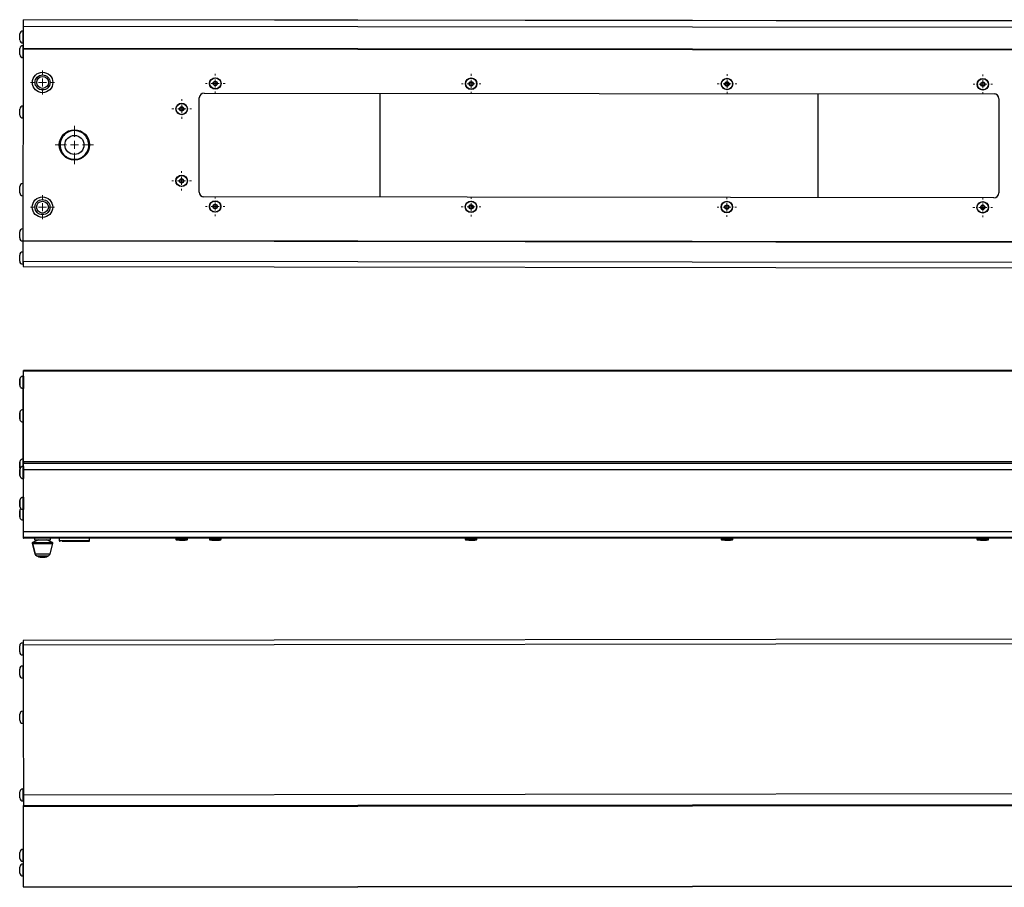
# Model space of a CAD drawing. Header units: millimetres. Extents: x 31 to 2061, y -226 to 607.
# Tile 1 of 3: x 31 to 647, y 64 to 607. Entities that reach past the tile are written whole.
import ezdxf

# ---------------------------------------------------------------- set-up
doc = ezdxf.new("R2010")
doc.units = ezdxf.units.MM

# ---------------------------------------------------------------- blocks, each defined once
blk = doc.blocks.new('SW_CENTERMARKSYMBOL_0')
at = {"color": 0, "linetype": 'Continuous', "lineweight": 18}
for p, q in [((0, 5), (0, 7.5)), ((-5, 0), (-7.5, 0)), ((0, 0), (-2.5, 0)), ((0, 0), (0, 2.5)), ((0, 0), (0, -2.5)), ((0, 0), (2.5, 0)), ((5, 0), (7.5, 0)), ((0, -5), (0, -7.5))]:
    blk.add_line(p, q, dxfattribs=at)
blk = doc.blocks.new('SW_CENTERMARKSYMBOL_3')
at = {"color": 0, "linetype": 'Continuous', "lineweight": 18}
for p, q in [((0, 5), (0, 7.5)), ((-5, 0), (-7.5, 0)), ((0, 0), (-2.5, 0)), ((0, 0), (0, 2.5)), ((0, 0), (0, -2.5)), ((0, 0), (2.5, 0)), ((5, 0), (7.5, 0)), ((0, -5), (0, -7.5))]:
    blk.add_line(p, q, dxfattribs=at)
blk = doc.blocks.new('SW_CENTERMARKSYMBOL_5')
at = {"color": 0, "linetype": 'Continuous', "lineweight": 18}
for p, q in [((-5, 0), (-6.1, 0)), ((0, 0), (-2.5, 0)), ((0, 5), (0, 6.1)), ((0, 0), (0, 2.5)), ((0, 0), (0, -2.5)), ((0, 0), (2.5, 0)), ((5, 0), (6.1, 0)), ((0, -5), (0, -6.1))]:
    blk.add_line(p, q, dxfattribs=at)
blk = doc.blocks.new('SW_CENTERMARKSYMBOL_6')
at = {"color": 0, "linetype": 'Continuous', "lineweight": 18}
for p, q in [((-5, 0), (-6.1, 0)), ((0, 0), (-2.5, 0)), ((0, 5), (0, 6.1)), ((0, 0), (0, 2.5)), ((0, 0), (0, -2.5)), ((0, 0), (2.5, 0)), ((5, 0), (6.1, 0)), ((0, -5), (0, -6.1))]:
    blk.add_line(p, q, dxfattribs=at)
blk = doc.blocks.new('SW_CENTERMARKSYMBOL_7')
at = {"color": 0, "linetype": 'Continuous', "lineweight": 18}
for p, q in [((-5, 0), (-6.1, 0)), ((0, 0), (-2.5, 0)), ((0, 5), (0, 6.1)), ((0, 0), (0, 2.5)), ((0, 0), (0, -2.5)), ((0, 0), (2.5, 0)), ((5, 0), (6.1, 0)), ((0, -5), (0, -6.1))]:
    blk.add_line(p, q, dxfattribs=at)
blk = doc.blocks.new('SW_CENTERMARKSYMBOL_8')
at = {"color": 0, "linetype": 'Continuous', "lineweight": 18}
for p, q in [((-5, 0), (-6.1, 0)), ((0, 0), (-2.5, 0)), ((0, 5), (0, 6.1)), ((0, 0), (0, 2.5)), ((0, 0), (0, -2.5)), ((0, 0), (2.5, 0)), ((5, 0), (6.1, 0)), ((0, -5), (0, -6.1))]:
    blk.add_line(p, q, dxfattribs=at)
blk = doc.blocks.new('SW_CENTERMARKSYMBOL_9')
at = {"color": 0, "linetype": 'Continuous', "lineweight": 18}
for p, q in [((-5, 0), (-6.1, 0)), ((0, 0), (-2.5, 0)), ((0, 5), (0, 6.1)), ((0, 0), (0, 2.5)), ((0, 0), (0, -2.5)), ((0, 0), (2.5, 0)), ((5, 0), (6.1, 0)), ((0, -5), (0, -6.1))]:
    blk.add_line(p, q, dxfattribs=at)
blk = doc.blocks.new('SW_CENTERMARKSYMBOL_12')
at = {"color": 0, "linetype": 'Continuous', "lineweight": 18}
for p, q in [((-5, 0), (-6.1, 0)), ((0, 0), (-2.5, 0)), ((0, 5), (0, 6.1)), ((0, 0), (0, 2.5)), ((0, 0), (0, -2.5)), ((0, 0), (2.5, 0)), ((5, 0), (6.1, 0)), ((0, -5), (0, -6.1))]:
    blk.add_line(p, q, dxfattribs=at)
blk = doc.blocks.new('SW_CENTERMARKSYMBOL_13')
at = {"color": 0, "linetype": 'Continuous', "lineweight": 18}
for p, q in [((-5, 0), (-6.1, 0)), ((0, 0), (-2.5, 0)), ((0, 5), (0, 6.1)), ((0, 0), (0, 2.5)), ((0, 0), (0, -2.5)), ((0, 0), (2.5, 0)), ((5, 0), (6.1, 0)), ((0, -5), (0, -6.1))]:
    blk.add_line(p, q, dxfattribs=at)
blk = doc.blocks.new('SW_CENTERMARKSYMBOL_14')
at = {"color": 0, "linetype": 'Continuous', "lineweight": 18}
for p, q in [((-5, 0), (-6.1, 0)), ((0, 0), (-2.5, 0)), ((0, 5), (0, 6.1)), ((0, 0), (0, 2.5)), ((0, 0), (0, -2.5)), ((0, 0), (2.5, 0)), ((5, 0), (6.1, 0)), ((0, -5), (0, -6.1))]:
    blk.add_line(p, q, dxfattribs=at)
blk = doc.blocks.new('SW_CENTERMARKSYMBOL_15')
at = {"color": 0, "linetype": 'Continuous', "lineweight": 18}
for p, q in [((-5, 0), (-6.1, 0)), ((0, 0), (-2.5, 0)), ((0, 5), (0, 6.1)), ((0, 0), (0, 2.5)), ((0, 0), (0, -2.5)), ((0, 0), (2.5, 0)), ((5, 0), (6.1, 0)), ((0, -5), (0, -6.1))]:
    blk.add_line(p, q, dxfattribs=at)
blk = doc.blocks.new('SW_CENTERMARKSYMBOL_16')
at = {"color": 0, "linetype": 'Continuous', "lineweight": 18}
for p, q in [((-5, 0), (-6.1, 0)), ((0, 0), (-2.5, 0)), ((0, 5), (0, 6.1)), ((0, 0), (0, 2.5)), ((0, 0), (0, -2.5)), ((0, 0), (2.5, 0)), ((5, 0), (6.1, 0)), ((0, -5), (0, -6.1))]:
    blk.add_line(p, q, dxfattribs=at)
blk = doc.blocks.new('SW_CENTERMARKSYMBOL_18')
at = {"color": 0, "linetype": 'Continuous', "lineweight": 18}
for p, q in [((0, 5), (0, 11.975)), ((-5, 0), (-11.975, 0)), ((0, 0), (-2.5, 0)), ((0, 0), (0, 2.5)), ((0, 0), (0, -2.5)), ((0, 0), (2.5, 0)), ((5, 0), (11.975, 0)), ((0, -5), (0, -11.975))]:
    blk.add_line(p, q, dxfattribs=at)

msp = doc.modelspace()

# ---------------------------------------------------------------- linework, layer by layer
at = {"color": 7, "linetype": 'Continuous', "lineweight": 25}
for p, q in [((1033.43, 605.42), (33.43, 606.51)), ((1033.43, 605.23), (33.43, 606.31)), ((33.43, 602.48), (33.43, 606.31)), ((33.42, 599.49), (33.12, 599.49)), ((33.43, 602.48), (1033.43, 601.4)), ((33.12, 591.89), (33.42, 591.89)), ((33.41, 590.37), (33.12, 590.37)), ((33.28, 468.45), (33.41, 588.15)), ((33.41, 588.75), (1033.41, 587.67)), ((1033.41, 587.07), (33.41, 588.15)), ((33.11, 582.77), (33.41, 582.77)), ((146.38, 560.63), (640.38, 560.1)), ((256.38, 560.51), (256.31, 495.51)), ((143.32, 498.63), (143.38, 557.63)), ((530.31, 495.21), (530.38, 560.21)), ((643.38, 557.09), (643.32, 498.09)), ((33.37, 552.46), (33.07, 552.46)), ((33.07, 544.86), (33.37, 544.86)), ((33.32, 503.94), (33.02, 503.94)), ((33.01, 496.34), (33.31, 496.34)), ((640.31, 495.1), (146.31, 495.63)), ((33.29, 475.66), (32.99, 475.66)), ((32.98, 468.06), (33.28, 468.06)), ((33.28, 468.45), (1033.28, 467.37)), ((1033.28, 466.77), (33.28, 467.85)), ((33.28, 461.11), (32.98, 461.11)), ((32.97, 453.51), (33.27, 453.51)), ((1033.27, 454.11), (33.27, 455.19)), ((33.27, 452.03), (1033.26, 450.94)), ((33.37, 383.43), (33.07, 383.43)), ((33.36, 383.22), (33.37, 385.21)), ((33.37, 385.21), (33.38, 386.95)), ((1033.38, 386.97), (33.38, 386.97)), ((33.43, 329.99), (33.38, 386.7)), ((1033.38, 386.7), (33.38, 386.7)), ((31.17, 380.96), (31.17, 379.82)), ((31.17, 380.78), (31.17, 380.96)), ((31.17, 379.45), (31.17, 380.78)), ((31.17, 380.78), (31.17, 380.78)), ((31.17, 379.82), (31.17, 378.49)), ((31.17, 378.3), (31.17, 379.45)), ((31.17, 379.45), (31.17, 379.45)), ((31.17, 378.49), (31.17, 378.3)), ((33.07, 375.83), (33.37, 375.83)), ((31.12, 360.01), (31.12, 358.87)), ((31.12, 359.83), (31.12, 360.01)), ((31.12, 358.5), (31.12, 359.83)), ((31.12, 359.83), (31.12, 359.83)), ((31.12, 358.87), (31.12, 357.54)), ((31.12, 357.35), (31.12, 358.5)), ((31.12, 358.5), (31.12, 358.5)), ((31.12, 357.54), (31.12, 357.35)), ((33.32, 362.48), (33.02, 362.48)), ((33.02, 354.88), (33.32, 354.88)), ((31.07, 329.05), (31.07, 327.9)), ((31.07, 328.87), (31.07, 329.05)), ((31.07, 327.53), (31.07, 328.87)), ((31.07, 328.87), (31.07, 328.87)), ((31.07, 327.9), (31.07, 326.57)), ((31.07, 326.39), (31.07, 327.53)), ((31.07, 327.53), (31.07, 327.53)), ((31.07, 326.57), (31.07, 326.39)), ((33.27, 331.52), (32.97, 331.52)), ((33.42, 327.03), (33.12, 327.03)), ((33.43, 329.99), (1033.43, 329.99)), ((33.43, 325), (33.43, 328.87)), ((1033.43, 328.87), (33.43, 328.87)), ((31.22, 324.56), (31.22, 323.41)), ((31.22, 324.38), (31.22, 324.56)), ((31.22, 323.04), (31.22, 324.38)), ((31.22, 324.38), (31.22, 324.38)), ((31.22, 323.41), (31.22, 322.08)), ((31.22, 321.9), (31.22, 323.04)), ((31.22, 323.04), (31.22, 323.04)), ((31.22, 322.08), (31.22, 321.9)), ((33.43, 325), (1033.43, 325)), ((33.12, 319.43), (33.42, 319.43)), ((31.21, 305.22), (31.21, 304.07)), ((31.21, 305.03), (31.21, 305.22)), ((31.21, 303.7), (31.21, 305.03)), ((31.21, 305.03), (31.21, 305.03)), ((31.21, 304.07), (31.21, 302.74)), ((31.21, 302.55), (31.21, 303.7)), ((31.21, 303.7), (31.21, 303.7)), ((31.21, 302.74), (31.21, 302.55)), ((33.41, 307.68), (33.11, 307.68)), ((31.09, 298.69), (31.09, 297.55)), ((31.09, 298.51), (31.09, 298.69)), ((31.09, 297.18), (31.09, 298.51)), ((31.09, 298.51), (31.09, 298.51)), ((31.09, 297.55), (31.09, 296.21)), ((31.09, 296.03), (31.09, 297.18)), ((31.09, 297.18), (31.09, 297.18)), ((31.09, 296.21), (31.09, 296.03)), ((33.11, 300.08), (33.41, 300.08)), ((32.99, 293.56), (33.29, 293.56)), ((33.28, 286.04), (33.28, 282.77)), ((33.41, 282.77), (33.41, 286.04)), ((1033.41, 286.04), (33.41, 286.04)), ((33.28, 282.17), (33.41, 282.17)), ((33.41, 282.77), (1033.41, 282.77)), ((1033.41, 282.17), (33.41, 282.17)), ((38.91, 278.78), (40.6, 272.34)), ((38.99, 278.78), (40.68, 272.34)), ((42.81, 281.17), (39.17, 279.35)), ((42.89, 281.17), (39.25, 279.35)), ((40.31, 282.17), (40.31, 281.17)), ((40.31, 281.17), (40.39, 281.17)), ((40.39, 282.17), (40.39, 281.17)), ((51.53, 279.35), (47.89, 281.17)), ((50.1, 272.34), (51.79, 278.78)), ((50.39, 281.17), (50.39, 282.17)), ((55.84, 282.17), (55.84, 280.67)), ((74.79, 280.67), (74.79, 282.17)), ((128.72, 281.97), (128.72, 281.33)), ((128.77, 281.97), (128.77, 281.33)), ((128.95, 281.14), (131.01, 280.82)), ((130.97, 280.81), (131.02, 280.81)), ((135.97, 281.33), (135.97, 281.97)), ((149.71, 281.97), (149.71, 281.33)), ((149.79, 281.97), (149.79, 281.33)), ((149.86, 281.13), (149.95, 281.13)), ((151.96, 280.81), (152.04, 280.81)), ((156.99, 281.33), (156.99, 281.97)), ((309.71, 281.97), (309.71, 281.33)), ((309.79, 281.97), (309.79, 281.33)), ((309.86, 281.13), (309.95, 281.13)), ((309.97, 281.14), (312.03, 280.82)), ((311.96, 280.81), (312.04, 280.81)), ((316.99, 281.33), (316.99, 281.97)), ((469.71, 281.97), (469.71, 281.33)), ((469.79, 281.97), (469.79, 281.33)), ((469.86, 281.13), (469.95, 281.13)), ((469.97, 281.14), (472.03, 280.82)), ((471.96, 280.81), (472.04, 280.81)), ((476.99, 281.33), (476.99, 281.97)), ((629.71, 281.97), (629.71, 281.33)), ((629.79, 281.97), (629.79, 281.33)), ((629.86, 281.13), (629.95, 281.13)), ((629.97, 281.14), (632.03, 280.82)), ((631.96, 280.81), (632.04, 280.81)), ((636.99, 281.33), (636.99, 281.97)), ((49.08, 271.07), (49.09, 271.07)), ((33.27, 216.68), (32.97, 216.68)), ((1033.26, 219.25), (33.27, 218.17)), ((1033.27, 216.37), (33.27, 215.28)), ((31.07, 210.98), (31.07, 211)), ((32.98, 209.08), (33.28, 209.08)), ((33.28, 202.13), (32.98, 202.13)), ((31.09, 196.43), (31.09, 196.45)), ((32.99, 194.53), (33.29, 194.53)), ((31.12, 168.15), (31.12, 168.17)), ((31.17, 119.63), (31.17, 119.64)), ((33.07, 117.73), (33.37, 117.73)), ((33.37, 121.62), (1033.37, 122.7)), ((33.37, 121.62), (33.38, 114.78)), ((33.38, 114.78), (1033.38, 115.86)), ((1033.38, 115.08), (33.38, 114)), ((33.43, 63.95), (33.38, 114)), ((33.41, 87.43), (33.11, 87.43)), ((31.21, 81.73), (31.21, 81.74)), ((33.12, 79.83), (33.41, 79.83)), ((33.42, 78.3), (33.12, 78.3)), ((31.22, 72.6), (31.22, 72.61)), ((33.12, 70.7), (33.42, 70.7)), ((33.43, 63.95), (1033.43, 65.03)), ((33.43, 63.69), (1033.43, 64.77))]:
    msp.add_line(p, q, dxfattribs=at)
at = {"color": 8, "linetype": 'Continuous', "lineweight": 25}
for p, q in [((51.52, 279.35), (51.53, 279.35)), ((51.78, 278.78), (51.79, 278.78)), ((128.72, 281.97), (128.77, 281.97)), ((128.72, 281.33), (128.77, 281.33)), ((149.71, 281.97), (149.79, 281.97)), ((149.71, 281.33), (149.79, 281.33)), ((151.94, 280.81), (152.02, 280.81)), ((309.71, 281.97), (309.79, 281.97)), ((309.71, 281.33), (309.79, 281.33)), ((311.94, 280.81), (312.02, 280.81)), ((469.71, 281.97), (469.79, 281.97)), ((469.71, 281.33), (469.79, 281.33)), ((471.94, 280.81), (472.02, 280.81)), ((629.71, 281.97), (629.79, 281.97)), ((629.71, 281.33), (629.79, 281.33)), ((631.94, 280.81), (632.02, 280.81)), ((50.09, 272.34), (50.1, 272.34)), ((32.98, 209.11), (32.98, 209.08)), ((32.99, 194.56), (32.99, 194.53)), ((33.02, 166.29), (33.02, 166.26)), ((33.07, 117.76), (33.07, 117.73)), ((33.12, 79.86), (33.12, 79.83)), ((33.12, 70.73), (33.12, 70.7))]:
    msp.add_line(p, q, dxfattribs=at)
at = {"color": 7, "linetype": 'Continuous', "lineweight": 25, "flags": 128}
for points in [[(31.22, 593.8), (31.22, 593.81), (31.22, 594.05), (31.22, 594.54), (31.22, 595.2), (31.22, 595.94), (31.22, 596.64), (31.22, 597.2), (31.22, 597.53), (31.22, 597.6)], [(33.41, 588.75), (33.41, 588.87), (33.41, 589.36), (33.41, 590.21), (33.42, 591.42), (33.42, 592.97), (33.42, 594.87), (33.42, 597.1), (33.43, 599.64), (33.43, 602.48)], [(31.21, 584.67), (31.21, 584.68), (31.21, 584.92), (31.21, 585.41), (31.21, 586.07), (31.21, 586.81), (31.21, 587.52), (31.21, 588.07), (31.21, 588.4), (31.21, 588.47)], [(33.41, 588.75), (33.41, 588.74), (33.41, 588.71), (33.41, 588.65), (33.41, 588.58), (33.41, 588.49), (33.41, 588.38), (33.41, 588.27), (33.41, 588.15)], [(31.17, 546.77), (31.17, 546.78), (31.17, 547.02), (31.17, 547.51), (31.17, 548.17), (31.17, 548.91), (31.17, 549.61), (31.17, 550.17), (31.17, 550.5), (31.17, 550.57)], [(31.12, 498.24), (31.12, 498.26), (31.12, 498.49), (31.12, 498.98), (31.12, 499.65), (31.12, 500.39), (31.12, 501.09), (31.12, 501.65), (31.12, 501.98), (31.12, 502.04)], [(31.08, 469.96), (31.08, 469.98), (31.09, 470.22), (31.09, 470.7), (31.09, 471.37), (31.09, 472.11), (31.09, 472.81), (31.09, 473.37), (31.09, 473.7), (31.09, 473.76)], [(33.28, 468.45), (33.28, 468.34), (33.28, 468.22), (33.28, 468.12), (33.28, 468.03), (33.28, 467.95), (33.28, 467.9), (33.28, 467.86), (33.28, 467.85)], [(33.27, 455.19), (33.27, 458.03), (33.27, 460.54), (33.28, 462.7), (33.28, 464.49), (33.28, 465.91), (33.28, 466.95), (33.28, 467.6), (33.28, 467.85)], [(31.07, 455.41), (31.07, 455.43), (31.07, 455.67), (31.07, 456.15), (31.07, 456.82), (31.07, 457.56), (31.07, 458.26), (31.07, 458.82), (31.07, 459.15), (31.07, 459.21)], [(33.27, 455.19), (33.27, 453.91), (33.27, 452.92), (33.27, 452.27), (33.27, 452.03), (33.27, 452.03)], [(33.37, 383.43), (33.37, 383.37), (33.37, 382.97), (33.37, 382.24), (33.37, 381.26), (33.37, 380.12), (33.37, 378.93), (33.37, 377.81), (33.37, 376.87), (33.37, 376.2), (33.37, 375.86), (33.37, 375.83)], [(33.38, 386.7), (33.38, 386.77), (33.38, 386.84), (33.38, 386.89), (33.38, 386.93), (33.38, 386.95), (33.38, 386.96), (33.38, 386.96), (33.38, 386.95)], [(31.17, 381.52), (31.17, 381.28), (31.17, 380.79), (31.17, 380.13), (31.17, 379.39), (31.17, 378.69), (31.17, 378.55)], [(33.27, 332.82), (33.28, 339.15), (33.28, 345.19), (33.29, 350.94), (33.3, 356.37), (33.31, 361.49), (33.32, 366.29), (33.33, 370.76), (33.34, 374.89), (33.34, 375.83)], [(31.12, 360.57), (31.12, 360.33), (31.12, 359.84), (31.12, 359.18), (31.12, 358.44), (31.12, 357.74), (31.12, 357.6)], [(33.32, 362.48), (33.32, 362.42), (33.32, 362.02), (33.32, 361.29), (33.32, 360.31), (33.32, 359.17), (33.32, 357.98), (33.32, 356.86), (33.32, 355.92), (33.32, 355.25), (33.32, 354.91), (33.32, 354.88)], [(33.27, 329.92), (33.27, 330.55), (33.27, 331.83), (33.27, 332.82)], [(31.07, 329.6), (31.07, 329.37), (31.07, 328.88), (31.07, 328.21), (31.07, 327.47), (31.07, 326.77), (31.07, 326.64)], [(33.27, 331.52), (33.27, 331.45), (33.27, 331.05), (33.27, 330.33), (33.27, 329.35), (33.28, 328.21), (33.28, 327.02), (33.28, 326.96)], [(33.42, 327.03), (33.42, 326.96), (33.42, 326.56), (33.42, 325.84), (33.42, 324.86), (33.42, 323.72), (33.42, 322.53), (33.42, 321.41), (33.42, 320.47), (33.42, 319.79), (33.42, 319.46), (33.42, 319.43)], [(33.43, 329.99), (33.43, 329.88), (33.43, 329.74), (33.43, 329.6), (33.43, 329.44), (33.43, 329.29), (33.43, 329.14), (33.43, 329), (33.43, 328.87)], [(31.22, 325.11), (31.22, 324.88), (31.22, 324.39), (31.22, 323.72), (31.22, 322.98), (31.22, 322.28), (31.22, 322.15)], [(33.41, 286.04), (33.41, 290.73), (33.41, 295.39), (33.41, 299.99), (33.42, 304.52), (33.42, 308.94), (33.42, 313.22), (33.42, 317.34), (33.43, 321.27), (33.43, 325)], [(33.27, 319.43), (33.27, 318.38), (33.27, 314.18), (33.28, 309.79), (33.28, 307.68)], [(31.21, 305.77), (31.21, 305.53), (31.21, 305.04), (31.21, 304.38), (31.21, 303.64), (31.21, 302.94), (31.21, 302.8)], [(33.41, 307.68), (33.41, 307.62), (33.41, 307.22), (33.41, 306.49), (33.41, 305.51), (33.41, 304.37), (33.41, 303.18), (33.41, 302.06), (33.41, 301.12), (33.41, 300.45), (33.41, 300.12), (33.41, 300.08)], [(31.09, 299.25), (31.09, 299.01), (31.09, 298.52), (31.08, 297.86), (31.08, 297.12), (31.09, 296.42), (31.09, 296.28)], [(33.28, 300.15), (33.28, 295.78), (33.28, 290.93), (33.28, 286.04)], [(33.29, 300.08), (33.29, 299.97), (33.29, 298.99), (33.29, 297.85), (33.29, 296.66), (33.29, 295.54), (33.29, 294.6), (33.29, 293.93), (33.29, 293.59), (33.29, 293.56)], [(40.39, 281.17), (40.49, 281.17), (40.95, 281.17), (41.74, 281.17), (42.79, 281.17), (44.04, 281.17), (45.39, 281.17)], [(45.39, 281.17), (46.74, 281.17), (47.99, 281.17), (49.04, 281.17), (49.83, 281.17), (50.29, 281.17), (50.39, 281.17)], [(128.88, 281.13), (128.89, 281.13), (128.93, 281.13)], [(131.02, 280.81), (131.12, 280.81), (131.42, 280.81), (131.86, 280.81), (132.37, 280.81), (132.89, 280.81), (133.33, 280.81), (133.62, 280.81), (133.72, 280.81)], [(152.04, 280.81), (152.14, 280.81), (152.43, 280.81), (152.87, 280.81), (153.39, 280.81), (153.91, 280.81), (154.34, 280.81), (154.64, 280.81), (154.74, 280.81)], [(312.04, 280.81), (312.14, 280.81), (312.43, 280.81), (312.87, 280.81), (313.39, 280.81), (313.91, 280.81), (314.34, 280.81), (314.64, 280.81), (314.74, 280.81)], [(472.04, 280.81), (472.14, 280.81), (472.43, 280.81), (472.87, 280.81), (473.39, 280.81), (473.91, 280.81), (474.34, 280.81), (474.64, 280.81), (474.74, 280.81)], [(632.04, 280.81), (632.14, 280.81), (632.43, 280.81), (632.87, 280.81), (633.39, 280.81), (633.91, 280.81), (634.34, 280.81), (634.64, 280.81), (634.74, 280.81)], [(41.61, 271.07), (41.64, 271.07), (41.69, 271.07)], [(33.27, 218.17), (33.27, 218), (33.27, 217.44), (33.27, 216.51), (33.27, 215.28)], [(31.07, 213.12), (31.07, 213.83), (31.07, 214.39), (31.07, 214.71), (31.07, 214.78)], [(33.27, 215.28), (33.28, 207.77), (33.28, 200.02), (33.29, 192.04), (33.3, 183.85), (33.31, 175.47), (33.32, 166.89), (33.33, 158.14), (33.34, 149.22), (33.35, 140.15), (33.36, 130.95), (33.37, 121.62)], [(31.09, 198.58), (31.09, 199.28), (31.09, 199.84), (31.08, 200.17), (31.08, 200.23)], [(31.12, 170.3), (31.12, 171), (31.12, 171.56), (31.12, 171.89), (31.12, 171.95)], [(31.17, 121.77), (31.17, 122.48), (31.17, 123.03), (31.17, 123.36), (31.17, 123.43)], [(33.38, 114), (33.38, 114.08), (33.38, 114.16), (33.38, 114.26), (33.38, 114.35), (33.38, 114.46), (33.38, 114.56), (33.38, 114.67), (33.38, 114.78)], [(31.21, 83.87), (31.21, 84.57), (31.21, 85.13), (31.21, 85.46), (31.21, 85.53)], [(31.22, 74.74), (31.22, 75.45), (31.22, 76), (31.22, 76.33), (31.22, 76.4)], [(33.43, 63.95), (33.43, 63.85), (33.43, 63.77), (33.43, 63.71), (33.43, 63.69), (33.43, 63.69)]]:
    msp.add_lwpolyline(points, dxfattribs=at)
at = {"color": 8, "linetype": 'Continuous', "lineweight": 25, "flags": 128}
for points in [[(33.12, 599.49), (33.12, 599.43), (33.12, 599.03), (33.12, 598.3), (33.12, 597.32), (33.12, 596.18), (33.12, 594.99), (33.12, 593.87), (33.12, 592.93), (33.12, 592.26), (33.12, 591.93), (33.12, 591.89)], [(33.12, 590.37), (33.12, 590.3), (33.11, 589.9), (33.11, 589.18), (33.11, 588.19), (33.11, 587.05), (33.11, 585.87), (33.11, 584.75), (33.11, 583.8), (33.11, 583.13), (33.11, 582.8), (33.11, 582.77)], [(33.07, 552.46), (33.07, 552.4), (33.07, 552), (33.07, 551.27), (33.07, 550.29), (33.07, 549.15), (33.07, 547.96), (33.07, 546.84), (33.07, 545.9), (33.07, 545.23), (33.07, 544.9), (33.07, 544.86)], [(33.02, 503.94), (33.02, 503.87), (33.02, 503.47), (33.02, 502.75), (33.02, 501.77), (33.02, 500.63), (33.02, 499.44), (33.02, 498.32), (33.01, 497.38), (33.01, 496.71), (33.01, 496.37), (33.01, 496.34)], [(32.99, 475.66), (32.99, 475.6), (32.99, 475.2), (32.99, 474.47), (32.99, 473.49), (32.99, 472.35), (32.99, 471.16), (32.98, 470.04), (32.98, 469.1), (32.98, 468.43), (32.98, 468.09), (32.98, 468.06)], [(32.98, 461.11), (32.98, 461.05), (32.97, 460.65), (32.97, 459.92), (32.97, 458.94), (32.97, 457.8), (32.97, 456.61), (32.97, 455.49), (32.97, 454.55), (32.97, 453.88), (32.97, 453.54), (32.97, 453.51)], [(33.07, 383.43), (33.07, 383.37), (33.07, 382.97), (33.07, 382.24), (33.07, 381.26), (33.07, 380.12)], [(31.17, 378.55), (31.17, 378.13), (31.17, 377.8), (31.17, 377.75), (31.17, 377.99), (31.17, 378.47), (31.17, 379.14), (31.17, 379.88)], [(33.07, 380.12), (33.07, 378.93), (33.07, 377.81), (33.07, 376.87), (33.07, 376.2), (33.07, 375.86), (33.07, 375.83)], [(31.12, 357.6), (31.12, 357.18), (31.12, 356.85), (31.12, 356.8), (31.12, 357.03), (31.12, 357.52), (31.12, 358.19), (31.12, 358.93)], [(33.02, 362.48), (33.02, 362.42), (33.02, 362.02), (33.02, 361.29), (33.02, 360.31), (33.02, 359.17)], [(33.02, 359.17), (33.02, 357.98), (33.02, 356.86), (33.02, 355.92), (33.02, 355.25), (33.02, 354.91), (33.02, 354.88)], [(31.07, 326.64), (31.07, 326.21), (31.07, 325.88), (31.07, 325.83), (31.07, 326.07), (31.07, 326.56), (31.07, 327.22), (31.07, 327.96)], [(32.97, 331.52), (32.97, 331.45), (32.97, 331.05), (32.97, 330.33), (32.97, 329.35), (32.98, 328.21)], [(32.98, 328.21), (32.98, 327.02), (32.98, 326.99)], [(33.12, 327.03), (33.12, 326.96), (33.12, 326.56), (33.12, 325.84), (33.12, 324.86), (33.12, 323.72)], [(31.22, 322.15), (31.22, 321.72), (31.22, 321.39), (31.22, 321.34), (31.22, 321.58), (31.22, 322.07), (31.22, 322.73), (31.22, 323.47)], [(33.12, 323.72), (33.12, 322.53), (33.12, 321.41), (33.12, 320.47), (33.12, 319.79), (33.12, 319.46), (33.12, 319.43)], [(31.21, 302.8), (31.21, 302.38), (31.21, 302.05), (31.21, 302), (31.21, 302.24), (31.21, 302.72), (31.21, 303.39), (31.21, 304.13)], [(33.11, 307.68), (33.11, 307.62), (33.11, 307.22), (33.11, 306.49), (33.11, 305.51), (33.12, 304.37)], [(33.12, 304.37), (33.12, 303.18), (33.11, 302.06), (33.11, 301.12), (33.11, 300.45), (33.11, 300.12), (33.11, 300.08)], [(31.09, 296.28), (31.09, 295.86), (31.09, 295.53), (31.09, 295.48), (31.09, 295.71), (31.09, 296.2), (31.09, 296.87), (31.09, 297.61)], [(32.99, 300.12), (32.99, 299.97), (32.99, 298.99), (32.99, 297.85)], [(32.99, 297.85), (32.99, 296.66), (32.99, 295.54), (32.99, 294.6), (32.99, 293.93), (32.99, 293.59), (32.99, 293.56)], [(38.91, 278.78), (38.96, 278.78), (38.99, 278.78)], [(38.99, 278.78), (39.12, 278.78), (39.6, 278.78), (40.42, 278.78), (41.53, 278.78), (42.86, 278.78), (44.34, 278.78), (45.88, 278.78), (47.39, 278.78), (48.79, 278.78), (49.99, 278.78), (50.92, 278.78), (51.53, 278.78), (51.78, 278.78)], [(39.17, 279.35), (39.22, 279.35), (39.25, 279.35)], [(39.25, 279.35), (39.37, 279.35), (39.84, 279.35), (40.62, 279.35), (41.69, 279.35), (42.96, 279.35), (44.38, 279.35), (45.86, 279.35), (47.31, 279.35), (48.65, 279.35), (49.8, 279.35), (50.69, 279.35), (51.28, 279.35), (51.52, 279.35)], [(55.84, 280.67), (55.92, 280.67), (56.34, 280.67), (57.11, 280.67)], [(57.11, 280.67), (58.19, 280.67), (59.55, 280.67), (61.13, 280.67), (62.87, 280.67), (64.7, 280.67), (66.56, 280.67), (68.37, 280.67), (70.06, 280.67), (71.57, 280.67), (72.83, 280.67), (73.81, 280.67), (74.46, 280.67), (74.77, 280.67), (74.79, 280.67)], [(128.77, 281.97), (128.95, 281.97), (129.47, 281.97), (130.26, 281.97), (131.27, 281.97), (132.38, 281.97), (133.49, 281.97), (134.5, 281.97), (135.29, 281.97), (135.8, 281.97), (135.97, 281.97)], [(128.77, 281.33), (128.95, 281.33), (129.47, 281.33), (130.26, 281.33), (131.27, 281.33), (132.38, 281.33), (133.49, 281.33), (134.5, 281.33), (135.29, 281.33), (135.8, 281.33), (135.97, 281.33)], [(128.93, 281.13), (128.94, 281.13), (129.22, 281.13), (129.84, 281.13), (130.74, 281.13), (131.81, 281.13), (132.95, 281.13), (134.02, 281.13), (134.91, 281.13), (135.53, 281.13), (135.8, 281.13), (135.82, 281.13)], [(130.96, 280.81), (130.96, 280.81), (131, 280.81)], [(131, 280.81), (131, 280.81), (131.11, 280.81), (131.41, 280.81), (131.85, 280.81), (132.38, 280.81), (132.9, 280.81), (133.34, 280.81), (133.64, 280.81), (133.74, 280.81)], [(149.79, 281.97), (149.96, 281.97), (150.47, 281.97), (151.27, 281.97), (152.27, 281.97), (153.38, 281.97)], [(149.79, 281.33), (149.96, 281.33), (150.47, 281.33), (151.27, 281.33), (152.27, 281.33), (153.38, 281.33)], [(149.95, 281.13), (150.13, 281.13), (150.67, 281.13), (151.5, 281.13), (152.54, 281.13), (153.67, 281.13), (154.77, 281.13), (155.72, 281.13), (156.42, 281.13), (156.79, 281.13), (156.83, 281.13)], [(152.02, 280.81), (152.13, 280.81), (152.42, 280.81), (152.86, 280.81), (153.39, 280.81), (153.91, 280.81), (154.35, 280.81), (154.65, 280.81), (154.76, 280.81), (154.76, 280.81)], [(153.38, 281.97), (154.5, 281.97), (155.5, 281.97), (156.3, 281.97), (156.81, 281.97), (156.99, 281.97), (156.99, 281.97)], [(153.38, 281.33), (154.5, 281.33), (155.5, 281.33), (156.3, 281.33), (156.81, 281.33), (156.99, 281.33), (156.99, 281.33)], [(309.79, 281.97), (309.96, 281.97), (310.47, 281.97), (311.27, 281.97), (312.27, 281.97), (313.38, 281.97), (314.5, 281.97), (315.5, 281.97), (316.3, 281.97), (316.81, 281.97), (316.99, 281.97), (316.99, 281.97)], [(309.79, 281.33), (309.96, 281.33), (310.47, 281.33), (311.27, 281.33), (312.27, 281.33), (313.38, 281.33), (314.5, 281.33), (315.5, 281.33), (316.3, 281.33), (316.81, 281.33), (316.99, 281.33), (316.99, 281.33)], [(309.95, 281.13), (309.96, 281.13), (310.23, 281.13), (310.85, 281.13), (311.74, 281.13), (312.82, 281.13), (313.95, 281.13), (315.02, 281.13), (315.92, 281.13), (316.54, 281.13), (316.82, 281.13), (316.83, 281.13)], [(312.02, 280.81), (312.13, 280.81), (312.42, 280.81), (312.86, 280.81), (313.39, 280.81), (313.91, 280.81), (314.35, 280.81), (314.65, 280.81), (314.76, 280.81), (314.76, 280.81)], [(469.79, 281.97), (469.96, 281.97), (470.47, 281.97), (471.27, 281.97), (472.27, 281.97), (473.38, 281.97), (474.5, 281.97), (475.5, 281.97), (476.3, 281.97), (476.81, 281.97), (476.99, 281.97), (476.99, 281.97)], [(469.79, 281.33), (469.96, 281.33), (470.47, 281.33), (471.27, 281.33), (472.27, 281.33), (473.38, 281.33), (474.5, 281.33), (475.5, 281.33), (476.3, 281.33), (476.81, 281.33), (476.99, 281.33), (476.99, 281.33)], [(469.95, 281.13), (469.96, 281.13), (470.23, 281.13), (470.85, 281.13), (471.74, 281.13), (472.82, 281.13), (473.95, 281.13), (475.02, 281.13), (475.92, 281.13), (476.54, 281.13), (476.82, 281.13), (476.83, 281.13)], [(472.02, 280.81), (472.13, 280.81), (472.42, 280.81), (472.86, 280.81), (473.39, 280.81), (473.91, 280.81), (474.35, 280.81), (474.65, 280.81), (474.76, 280.81), (474.76, 280.81)], [(629.79, 281.97), (629.96, 281.97), (630.47, 281.97), (631.27, 281.97), (632.27, 281.97), (633.38, 281.97), (634.5, 281.97), (635.5, 281.97), (636.3, 281.97), (636.81, 281.97), (636.99, 281.97), (636.99, 281.97)], [(629.79, 281.33), (629.96, 281.33), (630.47, 281.33), (631.27, 281.33), (632.27, 281.33), (633.38, 281.33), (634.5, 281.33), (635.5, 281.33), (636.3, 281.33), (636.81, 281.33), (636.99, 281.33), (636.99, 281.33)], [(629.95, 281.13), (629.96, 281.13), (630.23, 281.13), (630.85, 281.13), (631.74, 281.13), (632.82, 281.13), (633.95, 281.13), (635.02, 281.13), (635.92, 281.13), (636.54, 281.13), (636.82, 281.13), (636.83, 281.13)], [(632.02, 280.81), (632.13, 280.81), (632.42, 280.81), (632.86, 280.81), (633.39, 280.81), (633.91, 280.81), (634.35, 280.81), (634.65, 280.81), (634.76, 280.81), (634.76, 280.81)], [(40.6, 272.34), (40.64, 272.34), (40.68, 272.34)], [(40.68, 272.34), (40.82, 272.34), (41.32, 272.34), (42.15, 272.34), (43.25, 272.34), (44.52, 272.34), (45.85, 272.34), (47.15, 272.34), (48.31, 272.34), (49.23, 272.34), (49.84, 272.34), (50.09, 272.34)], [(41.69, 271.07), (41.83, 271.07), (42.31, 271.07), (43.09, 271.07), (44.09, 271.07), (45.23, 271.07), (46.38, 271.07), (47.43, 271.07), (48.28, 271.07), (48.85, 271.07), (49.08, 271.07)], [(32.97, 216.68), (32.97, 216.62), (32.97, 216.22), (32.97, 215.49), (32.97, 214.51), (32.97, 213.37), (32.97, 212.18), (32.97, 211.06), (32.97, 210.12), (32.97, 209.45), (32.98, 209.11)], [(32.98, 202.13), (32.98, 202.07), (32.98, 201.67), (32.98, 200.94), (32.99, 199.96), (32.99, 198.82), (32.99, 197.63), (32.99, 196.51), (32.99, 195.57), (32.99, 194.9), (32.99, 194.56)], [(33.01, 173.86), (33.01, 173.79), (33.01, 173.39), (33.01, 172.67), (33.02, 171.68), (33.02, 170.54), (33.02, 169.35), (33.02, 168.24), (33.02, 167.29), (33.02, 166.62), (33.02, 166.29)], [(33.07, 125.33), (33.07, 125.27), (33.07, 124.87), (33.07, 124.14), (33.07, 123.16), (33.07, 122.02), (33.07, 120.83), (33.07, 119.71), (33.07, 118.77), (33.07, 118.1), (33.07, 117.76)], [(33.11, 87.43), (33.11, 87.36), (33.11, 86.96), (33.11, 86.24), (33.11, 85.26), (33.11, 84.12), (33.11, 82.93), (33.11, 81.81), (33.11, 80.87), (33.11, 80.19), (33.12, 79.86)], [(33.12, 78.3), (33.12, 78.24), (33.12, 77.84), (33.12, 77.11), (33.12, 76.13), (33.12, 74.99), (33.12, 73.8), (33.12, 72.68), (33.12, 71.74), (33.12, 71.07), (33.12, 70.73)]]:
    msp.add_lwpolyline(points, dxfattribs=at)
at = {"color": 7, "linetype": 'Continuous', "lineweight": 25}
for centre, radius in [((45.39, 567.24), 6.41), ((45.39, 567.24), 6.4), ((45.39, 567.24), 4.71), ((45.39, 567.24), 3.7), ((153.39, 566.62), 3.6), ((153.39, 566.62), 3.44), ((153.39, 566.62), 1.37), ((153.39, 566.62), 1.15), ((313.39, 566.45), 3.6), ((313.39, 566.45), 3.44), ((313.39, 566.45), 1.37), ((313.39, 566.45), 1.15), ((473.39, 566.28), 3.6), ((473.39, 566.28), 3.44), ((473.39, 566.28), 1.37), ((473.39, 566.28), 1.15), ((633.39, 566.1), 3.6), ((633.39, 566.1), 3.44), ((633.39, 566.1), 1.37), ((633.39, 566.1), 1.15), ((132.37, 550.65), 3.6), ((132.37, 550.65), 3.44), ((132.37, 550.65), 1.37), ((132.37, 550.65), 1.15), ((65.31, 528.15), 9.48), ((65.31, 528.15), 5.97), ((132.32, 505.65), 3.6), ((132.32, 505.65), 3.44), ((132.32, 505.65), 1.37), ((132.32, 505.65), 1.15), ((45.31, 489.24), 6.41), ((45.31, 489.24), 6.4), ((45.31, 489.24), 4.71), ((45.31, 489.24), 3.7), ((153.31, 489.62), 3.6), ((153.31, 489.62), 3.44), ((313.31, 489.45), 3.6), ((313.31, 489.45), 3.44), ((473.31, 489.28), 3.6), ((473.31, 489.28), 3.44), ((633.31, 489.1), 3.6), ((153.31, 489.62), 1.37), ((153.31, 489.62), 1.15), ((313.31, 489.45), 1.37), ((313.31, 489.45), 1.15), ((473.31, 489.28), 1.37), ((473.31, 489.28), 1.15), ((633.31, 489.1), 3.44), ((633.31, 489.1), 1.37), ((633.31, 489.1), 1.15)]:
    msp.add_circle(centre, radius, dxfattribs=at)
for centre, radius, start, end in [((161, 606.27), 127.56, 179.89512, 179.98298), ((33.12, 597.59), 1.9, 89.93796, 179.93796), ((33.12, 593.79), 1.9, 179.93796, 269.93796), ((33.11, 588.47), 1.9, 89.93796, 179.93796), ((33.11, 584.67), 1.9, 179.93796, 269.93796), ((146.38, 557.63), 3, 89.93796, 179.93796), ((640.38, 557.1), 3, 359.93796, 89.93796), ((33.07, 550.56), 1.9, 89.93796, 179.93796), ((33.07, 546.76), 1.9, 179.93796, 269.93796), ((33.02, 502.04), 1.9, 89.93796, 179.93796), ((33.02, 498.24), 1.9, 179.93796, 269.93796), ((146.32, 498.63), 3, 179.93796, 269.93796), ((640.32, 498.1), 3, 269.93796, 359.93796), ((32.99, 473.76), 1.9, 89.93796, 179.93796), ((32.98, 469.96), 1.9, 179.93796, 269.93796), ((32.97, 459.21), 1.9, 89.93796, 179.93796), ((32.97, 455.41), 1.9, 179.93796, 269.93796), ((180.18, 282.63), 146.9, 179.94652, 180.18054), ((-100.52, 282.61), 133.94, 359.80997, 0.06664), ((39.39, 278.9), 0.5, 116.56505, 194.71693), ((39.48, 278.9), 0.5, 116.56505, 194.71693), ((51.3, 278.9), 0.5, 345.28307, 63.43495), ((56.34, 280.67), 0.5, 180, 270), ((74.29, 280.67), 0.5, 270, 360), ((128.92, 281.97), 0.2, 90, 180), ((128.92, 281.33), 0.2, 180, 257.40325), ((128.97, 281.97), 0.2, 90, 180), ((128.97, 281.33), 0.2, 180, 257.40325), ((130.97, 281.01), 0.2, 265.03232, 270), ((131.02, 281.01), 0.2, 265.03232, 270), ((133.72, 281.01), 0.2, 270, 274.96768), ((135.77, 281.97), 0.2, 0, 90), ((135.77, 281.33), 0.2, 282.59675, 0), ((149.91, 281.97), 0.2, 90, 180), ((149.91, 281.33), 0.2, 180, 257.40325), ((149.99, 281.97), 0.2, 90, 180), ((149.99, 281.33), 0.2, 180, 257.40325), ((151.96, 281.01), 0.2, 265.03232, 270), ((152.04, 281.01), 0.2, 265.03232, 270), ((154.74, 281.01), 0.2, 270, 274.96768), ((156.79, 281.97), 0.2, 0, 90), ((156.79, 281.33), 0.2, 282.59675, 360), ((309.91, 281.97), 0.2, 90, 180), ((309.91, 281.33), 0.2, 180, 257.40325), ((309.99, 281.97), 0.2, 90, 180), ((309.99, 281.33), 0.2, 180, 257.40325), ((311.96, 281.01), 0.2, 265.03232, 270), ((312.04, 281.01), 0.2, 265.03232, 270), ((314.74, 281.01), 0.2, 270, 274.96768), ((316.79, 281.97), 0.2, 0, 90), ((316.79, 281.33), 0.2, 282.59675, 0), ((469.91, 281.97), 0.2, 90, 180), ((469.91, 281.33), 0.2, 180, 257.40325), ((469.99, 281.97), 0.2, 90, 180), ((469.99, 281.33), 0.2, 180, 257.40325), ((471.96, 281.01), 0.2, 265.03232, 270), ((472.04, 281.01), 0.2, 265.03232, 270), ((474.74, 281.01), 0.2, 270, 274.96768), ((476.79, 281.97), 0.2, 360, 90), ((476.79, 281.33), 0.2, 282.59675, 360), ((629.91, 281.97), 0.2, 90, 180), ((629.91, 281.33), 0.2, 180, 257.40325), ((629.99, 281.97), 0.2, 90, 180), ((629.99, 281.33), 0.2, 180, 257.40325), ((631.96, 281.01), 0.2, 265.03232, 270), ((632.04, 281.01), 0.2, 265.03232, 270), ((634.74, 281.01), 0.2, 270, 274.96768), ((636.79, 281.97), 0.2, 0, 90), ((636.79, 281.33), 0.2, 282.59675, 0), ((42.53, 272.85), 2, 194.71693, 242.48618), ((42.62, 272.85), 2, 194.71693, 242.48618), ((48.16, 272.85), 2, 297.51382, 345.28307), ((32.97, 214.78), 1.9, 90.06204, 180.06204), ((32.97, 210.98), 1.9, 180.06204, 270.06204), ((32.98, 200.23), 1.9, 90.06204, 180.06204), ((32.99, 196.43), 1.9, 180.06204, 270.06204), ((33.02, 171.96), 1.9, 90.06204, 180.06204), ((33.02, 168.16), 1.9, 180.06204, 270.06204), ((33.07, 123.43), 1.9, 90.06204, 180.06204), ((33.07, 119.63), 1.9, 180.06204, 270.06204), ((33.11, 85.53), 1.9, 90.06204, 180.06204), ((33.11, 81.73), 1.9, 180.06204, 270.06204), ((33.12, 76.4), 1.9, 90.06204, 180.06204), ((33.12, 72.6), 1.9, 180.06204, 270.06204)]:
    msp.add_arc(centre, radius, start, end, dxfattribs=at)
for points, knots in [([(57.54, 532.65), (58.73, 534.71), (60.7, 536.21), (65.3, 537.44), (67.75, 537.11), (71.87, 534.73), (73.37, 532.77), (74.6, 528.17), (74.27, 525.72), (71.89, 521.6), (69.92, 520.09), (65.32, 518.87), (62.87, 519.19), (58.75, 521.58), (57.25, 523.54), (56.02, 528.14), (56.35, 530.59), (57.54, 532.65)], [0, 0, 0, 0, 0.125, 0.125, 0.25, 0.25, 0.375, 0.375, 0.5, 0.5, 0.625, 0.625, 0.75, 0.75, 0.875, 0.875, 1, 1, 1, 1]), ([(33.07, 383.42), (32.84, 383.4), (32.42, 383.37), (31.92, 383.07), (31.58, 382.74), (31.37, 382.4), (31.25, 382.1), (31.19, 381.86), (31.18, 381.7), (31.17, 381.61), (31.17, 381.58), (31.17, 381.57), (31.17, 381.55), (31.17, 381.54), (31.17, 381.53)], [0, 0, 0, 0, 0.217337, 0.398096, 0.548378, 0.675238, 0.779216, 0.859042, 0.912855, 0.932195, 0.942691, 0.952022, 0.966345, 1, 1, 1, 1]), ([(31.17, 379.88), (31.17, 380.11), (31.17, 380.47), (31.17, 380.88), (31.17, 381.15), (31.17, 381.35), (31.17, 381.53), (31.17, 381.52), (31.17, 381.52)], [0, 0, 0, 0, 0.239443, 0.369632, 0.500003, 0.630192, 0.760559, 1, 1, 1, 1]), ([(31.17, 378.56), (31.17, 378.53), (31.17, 378.28), (31.17, 377.96), (31.17, 377.75), (31.17, 377.72), (31.17, 377.66), (31.18, 377.57), (31.2, 377.35), (31.31, 376.96), (31.6, 376.47), (32.09, 376.07), (32.62, 375.84), (32.95, 375.86), (33.07, 375.86)], [0, 0, 0, 0, 0.022926, 0.175706, 0.329658, 0.373298, 0.380933, 0.39144, 0.433347, 0.521524, 0.651432, 0.784923, 0.926763, 1, 1, 1, 1]), ([(33.01, 362.47), (32.79, 362.45), (32.37, 362.42), (31.87, 362.12), (31.53, 361.79), (31.31, 361.45), (31.2, 361.15), (31.14, 360.91), (31.12, 360.75), (31.12, 360.66), (31.12, 360.63), (31.12, 360.62), (31.12, 360.6), (31.12, 360.59), (31.12, 360.58)], [0, 0, 0, 0, 0.2173361, 0.3980942, 0.5483753, 0.6752349, 0.7792122, 0.8590384, 0.9128503, 0.9321912, 0.9426863, 0.9520175, 0.9663452, 1, 1, 1, 1]), ([(31.12, 358.93), (31.12, 359.16), (31.12, 359.52), (31.12, 359.93), (31.12, 360.2), (31.12, 360.4), (31.12, 360.58), (31.12, 360.57), (31.12, 360.57)], [0, 0, 0, 0, 0.239444, 0.36963, 0.499999, 0.630188, 0.76056, 1, 1, 1, 1]), ([(31.12, 357.61), (31.12, 357.58), (31.12, 357.33), (31.12, 357.01), (31.12, 356.8), (31.12, 356.77), (31.12, 356.71), (31.12, 356.62), (31.15, 356.4), (31.26, 356.01), (31.55, 355.52), (32.04, 355.12), (32.56, 354.89), (32.9, 354.91), (33.02, 354.91)], [0, 0, 0, 0, 0.022925, 0.175704, 0.329656, 0.373296, 0.380933, 0.39144, 0.433347, 0.521524, 0.651432, 0.784922, 0.926763, 1, 1, 1, 1]), ([(32.97, 331.51), (32.74, 331.49), (32.32, 331.45), (31.82, 331.16), (31.48, 330.82), (31.27, 330.48), (31.15, 330.18), (31.09, 329.94), (31.08, 329.78), (31.07, 329.7), (31.07, 329.67), (31.07, 329.65), (31.07, 329.63), (31.07, 329.62), (31.07, 329.62)], [0, 0, 0, 0, 0.2173372, 0.3980794, 0.5483755, 0.6752362, 0.7792138, 0.8590402, 0.9128504, 0.932193, 0.9426882, 0.9520197, 0.966345, 1, 1, 1, 1]), ([(31.07, 327.96), (31.07, 328.2), (31.07, 328.56), (31.07, 328.97), (31.07, 329.23), (31.07, 329.44), (31.07, 329.62), (31.07, 329.61), (31.07, 329.6)], [0, 0, 0, 0, 0.239443, 0.369631, 0.500001, 0.63019, 0.760559, 1, 1, 1, 1]), ([(31.07, 326.65), (31.07, 326.61), (31.07, 326.37), (31.07, 326.05), (31.07, 325.83), (31.07, 325.81), (31.07, 325.75), (31.08, 325.66), (31.1, 325.44), (31.16, 325.18), (31.26, 325.01), (31.29, 324.97)], [0, 0, 0, 0, 0.041135, 0.315268, 0.591505, 0.669807, 0.68351, 0.702362, 0.777556, 0.935778, 1, 1, 1, 1]), ([(33.12, 327.02), (32.89, 327), (32.47, 326.96), (31.97, 326.67), (31.63, 326.33), (31.42, 326), (31.3, 325.69), (31.24, 325.45), (31.23, 325.29), (31.22, 325.21), (31.22, 325.18), (31.22, 325.16), (31.22, 325.14), (31.22, 325.13), (31.22, 325.13)], [0, 0, 0, 0, 0.217335, 0.398093, 0.548374, 0.675233, 0.779217, 0.859039, 0.912851, 0.932192, 0.942686, 0.952018, 0.966345, 1, 1, 1, 1]), ([(31.22, 323.47), (31.22, 323.52), (31.22, 323.61), (31.22, 323.75), (31.22, 323.89), (31.22, 324.02), (31.22, 324.22), (31.22, 324.48), (31.22, 324.74), (31.22, 324.95), (31.22, 325.07), (31.22, 325.12), (31.22, 325.13), (31.22, 325.12), (31.22, 325.11)], [0, 0, 0, 0, 0.048285, 0.096171, 0.143932, 0.191846, 0.240187, 0.370028, 0.500049, 0.629891, 0.759913, 0.840117, 0.919718, 1, 1, 1, 1]), ([(31.22, 322.16), (31.22, 322.12), (31.22, 321.88), (31.22, 321.56), (31.22, 321.34), (31.22, 321.32), (31.22, 321.26), (31.23, 321.17), (31.25, 320.95), (31.36, 320.55), (31.65, 320.07), (32.14, 319.66), (32.67, 319.44), (33.01, 319.45), (33.12, 319.46)], [0, 0, 0, 0, 0.022926, 0.175704, 0.329656, 0.373295, 0.380932, 0.391439, 0.433345, 0.521525, 0.651433, 0.784923, 0.926763, 1, 1, 1, 1]), ([(33.11, 307.68), (32.88, 307.66), (32.46, 307.62), (31.96, 307.32), (31.62, 306.99), (31.41, 306.65), (31.29, 306.35), (31.23, 306.11), (31.22, 305.95), (31.21, 305.86), (31.21, 305.83), (31.21, 305.82), (31.21, 305.8), (31.21, 305.79), (31.21, 305.78)], [0, 0, 0, 0, 0.217336, 0.398095, 0.548376, 0.675236, 0.779213, 0.85904, 0.912852, 0.932192, 0.942691, 0.952022, 0.966345, 1, 1, 1, 1]), ([(31.21, 304.13), (31.21, 304.17), (31.21, 304.27), (31.21, 304.41), (31.21, 304.54), (31.21, 304.68), (31.21, 304.88), (31.21, 305.13), (31.21, 305.4), (31.21, 305.61), (31.21, 305.72), (31.21, 305.77), (31.21, 305.79), (31.21, 305.78), (31.21, 305.77)], [0, 0, 0, 0, 0.048285, 0.096171, 0.143932, 0.191846, 0.240187, 0.370028, 0.500049, 0.629891, 0.759913, 0.840117, 0.919718, 1, 1, 1, 1]), ([(31.21, 302.81), (31.21, 302.78), (31.21, 302.53), (31.21, 302.21), (31.21, 302), (31.21, 301.98), (31.21, 301.91), (31.22, 301.82), (31.24, 301.6), (31.35, 301.21), (31.64, 300.73), (32.13, 300.32), (32.66, 300.09), (33, 300.11), (33.11, 300.12)], [0, 0, 0, 0, 0.022925, 0.175706, 0.329658, 0.373297, 0.380935, 0.391441, 0.433347, 0.521524, 0.651433, 0.784923, 0.926763, 1, 1, 1, 1]), ([(31.74, 300.69), (31.66, 300.61), (31.47, 300.44), (31.28, 300.13), (31.17, 299.83), (31.11, 299.59), (31.09, 299.43), (31.09, 299.34), (31.09, 299.31), (31.09, 299.3), (31.09, 299.28), (31.09, 299.27), (31.09, 299.26)], [0, 0, 0, 0, 0.200699, 0.425205, 0.609243, 0.750523, 0.84576, 0.879992, 0.898567, 0.915082, 0.940436, 1, 1, 1, 1]), ([(31.09, 297.61), (31.09, 297.84), (31.09, 298.2), (31.09, 298.61), (31.09, 298.88), (31.09, 299.08), (31.09, 299.26), (31.09, 299.25), (31.09, 299.25)], [0, 0, 0, 0, 0.2394437, 0.3696328, 0.500001, 0.6301899, 0.7605592, 1, 1, 1, 1]), ([(31.09, 296.29), (31.09, 296.26), (31.09, 296.01), (31.09, 295.69), (31.09, 295.48), (31.09, 295.45), (31.09, 295.39), (31.09, 295.3), (31.12, 295.08), (31.23, 294.69), (31.52, 294.2), (32.01, 293.8), (32.53, 293.57), (32.87, 293.59), (32.99, 293.59)], [0, 0, 0, 0, 0.022926, 0.175706, 0.329658, 0.373298, 0.380934, 0.391441, 0.433348, 0.521529, 0.651431, 0.784922, 0.926763, 1, 1, 1, 1]), ([(57.54, 280.17), (58.21, 280.17), (59.24, 280.17), (61.26, 280.17), (62.98, 280.17), (64.81, 280.17), (67.16, 280.17), (69.92, 280.17), (72.12, 280.17), (73.39, 280.17), (74.03, 280.17), (74.31, 280.17), (74.26, 280.17), (74.25, 280.17)], [0, 0, 0, 0, 0.143709, 0.221069, 0.300072, 0.379075, 0.456437, 0.600144, 0.743852, 0.821213, 0.900215, 0.979218, 1, 1, 1, 1]), ([(133.72, 280.84), (134.32, 280.88), (135.01, 280.92), (135.68, 281.12), (135.76, 281.14)], [0, 0, 0, 0, 0.871109, 1, 1, 1, 1]), ([(149.87, 281.17), (150.11, 281.1), (150.79, 280.92), (151.49, 280.88), (151.94, 280.85)], [0, 0, 0, 0, 0.353597, 1, 1, 1, 1]), ([(149.96, 281.17), (150.19, 281.1), (150.87, 280.92), (151.57, 280.88), (152.03, 280.85)], [0, 0, 0, 0, 0.353597, 1, 1, 1, 1]), ([(154.74, 280.83), (154.85, 280.83), (155.54, 280.85), (156.22, 281.02), (156.79, 281.15)], [0, 0, 0, 0, 0.156406, 1, 1, 1, 1]), ([(314.73, 280.84), (315.34, 280.88), (316.04, 280.92), (316.7, 281.12), (316.78, 281.14)], [0, 0, 0, 0, 0.875765, 1, 1, 1, 1]), ([(474.73, 280.84), (475.34, 280.88), (476.03, 280.92), (476.7, 281.12), (476.78, 281.14)], [0, 0, 0, 0, 0.875763, 1, 1, 1, 1]), ([(634.73, 280.84), (635.34, 280.88), (636.03, 280.92), (636.7, 281.12), (636.78, 281.14)], [0, 0, 0, 0, 0.875762, 1, 1, 1, 1]), ([(41.71, 271.08), (42.17, 270.86), (43.11, 270.43), (44.67, 270.15), (46.26, 270.17), (47.77, 270.46), (48.66, 270.89), (49.07, 271.09)], [0, 0, 0, 0, 0.197875, 0.40559, 0.613331, 0.821082, 1, 1, 1, 1]), ([(31.07, 211), (31.07, 211.05), (31.07, 211.14), (31.07, 211.43), (31.07, 211.71), (31.07, 212.04), (31.07, 212.51), (31.07, 212.88), (31.07, 213.12)], [0, 0, 0, 0, 0.239443, 0.369631, 0.500001, 0.63019, 0.760559, 1, 1, 1, 1]), ([(31.09, 196.45), (31.09, 196.5), (31.09, 196.59), (31.09, 196.88), (31.09, 197.16), (31.09, 197.49), (31.09, 197.96), (31.09, 198.33), (31.09, 198.58)], [0, 0, 0, 0, 0.2394437, 0.3696328, 0.500001, 0.6301899, 0.7605592, 1, 1, 1, 1]), ([(31.12, 168.17), (31.12, 168.23), (31.12, 168.31), (31.12, 168.6), (31.12, 168.89), (31.12, 169.22), (31.12, 169.69), (31.12, 170.06), (31.12, 170.3)], [0, 0, 0, 0, 0.239444, 0.36963, 0.499999, 0.630188, 0.76056, 1, 1, 1, 1]), ([(31.17, 119.64), (31.17, 119.7), (31.17, 119.79), (31.17, 120.08), (31.17, 120.36), (31.17, 120.69), (31.17, 121.16), (31.17, 121.53), (31.17, 121.77)], [0, 0, 0, 0, 0.239443, 0.369632, 0.500003, 0.630192, 0.760559, 1, 1, 1, 1]), ([(31.21, 81.74), (31.21, 81.75), (31.21, 81.76), (31.21, 81.8), (31.21, 81.84), (31.21, 81.9), (31.21, 82), (31.21, 82.17), (31.21, 82.46), (31.21, 82.79), (31.21, 83.11), (31.21, 83.39), (31.21, 83.63), (31.21, 83.79), (31.21, 83.87)], [0, 0, 0, 0, 0.048285, 0.096171, 0.143932, 0.191846, 0.240187, 0.370028, 0.500049, 0.629891, 0.759913, 0.840117, 0.919718, 1, 1, 1, 1]), ([(31.22, 72.61), (31.22, 72.62), (31.22, 72.64), (31.22, 72.67), (31.22, 72.72), (31.22, 72.77), (31.22, 72.87), (31.22, 73.05), (31.22, 73.33), (31.22, 73.66), (31.22, 73.98), (31.22, 74.27), (31.22, 74.5), (31.22, 74.66), (31.22, 74.74)], [0, 0, 0, 0, 0.048285, 0.096171, 0.143932, 0.191846, 0.240187, 0.370028, 0.500049, 0.629891, 0.759913, 0.840117, 0.919718, 1, 1, 1, 1])]:
    msp.add_open_spline(points, degree=3, knots=knots, dxfattribs=at)

# ---------------------------------------------------------------- block references
at = {"color": 7, "linetype": 'Continuous', "lineweight": 18}
for name, p in [('SW_CENTERMARKSYMBOL_0', (45.39, 567.24)), ('SW_CENTERMARKSYMBOL_14', (153.39, 566.62)), ('SW_CENTERMARKSYMBOL_6', (313.39, 566.45)), ('SW_CENTERMARKSYMBOL_8', (473.39, 566.28)), ('SW_CENTERMARKSYMBOL_15', (633.39, 566.1)), ('SW_CENTERMARKSYMBOL_12', (132.37, 550.65)), ('SW_CENTERMARKSYMBOL_18', (65.31, 528.15)), ('SW_CENTERMARKSYMBOL_9', (132.32, 505.65)), ('SW_CENTERMARKSYMBOL_3', (45.31, 489.24)), ('SW_CENTERMARKSYMBOL_7', (153.31, 489.62)), ('SW_CENTERMARKSYMBOL_13', (313.31, 489.45)), ('SW_CENTERMARKSYMBOL_16', (473.31, 489.28)), ('SW_CENTERMARKSYMBOL_5', (633.31, 489.1))]:
    msp.add_blockref(name, p, dxfattribs=at)

doc.saveas('drawing.dxf')
